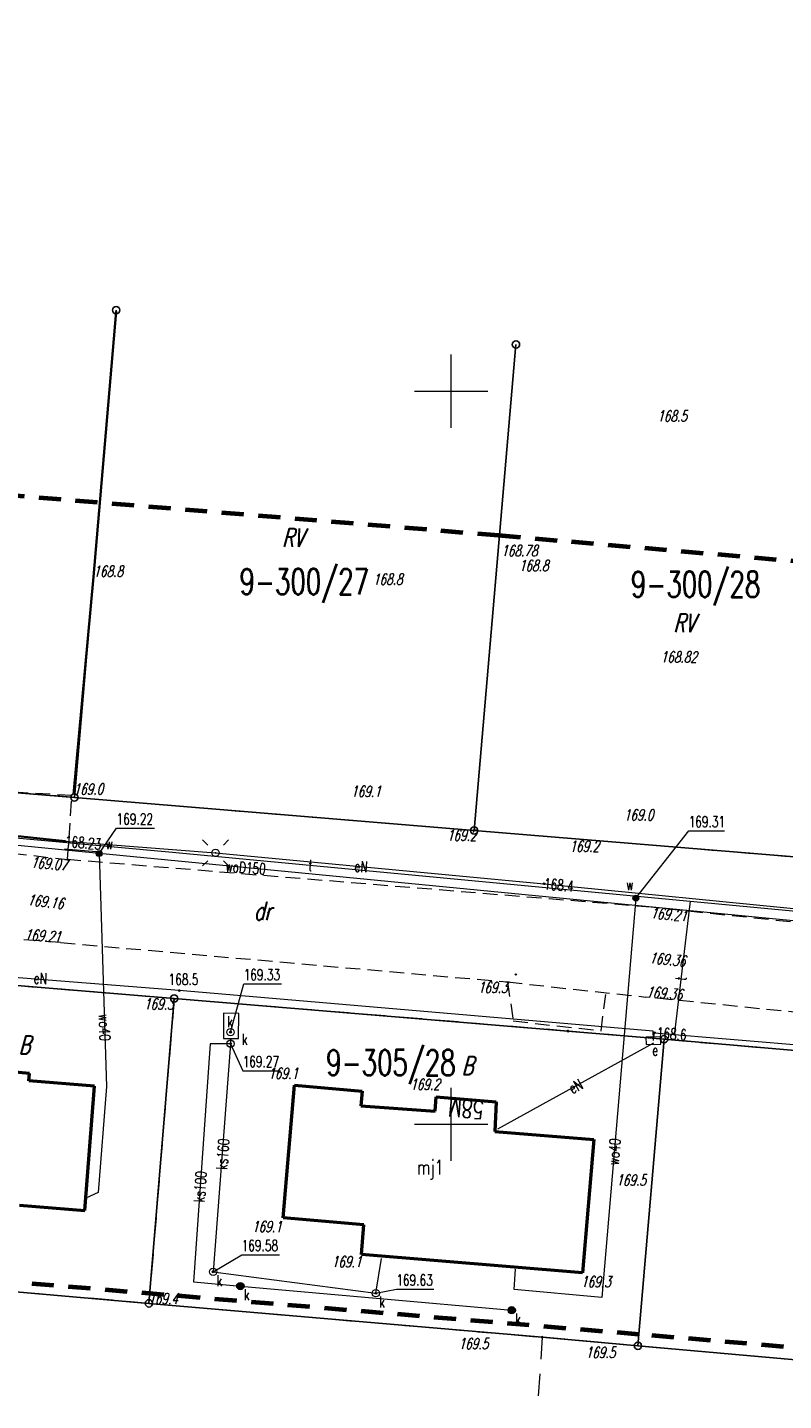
# Model space of a CAD drawing. Header units: metres. Extents: x 6508568 to 6510700, y 5686621 to 5687515.
# Tile 14 of 25: x 6509321 to 6509373, y 5686881 to 5686975. Entities that reach past the tile are written whole.
import ezdxf
from ezdxf.enums import TextEntityAlignment as Align

# ---------------------------------------------------------------- set-up
doc = ezdxf.new("R2010")
doc.units = ezdxf.units.M
for name, pattern in [('1', [0]), ('1_SUEP_A', [0]), ('1_SUKP', [0]), ('1_SULO', [0]), ('1_SUPK', [0]), ('1_SUTP_A', [0]), ('1_SUWP', [0]), ('2_EGBU_A', [0]), ('4', [2.5, 1.5, -1]), ('BGS', [7.5, 7.5]), ('GDE', [0]), ('KOU', [1.5, 1, -0.5])]:
    doc.linetypes.add(name, pattern=pattern)
doc.layers.get('0').update_dxf_attribs({"color": 250, "linetype": 'CONTINUOUS', "lineweight": 100})
for name, color, linetype, lineweight, true_color in [('Dzialki', 7, 'GDE', 25, 0x000000), ('EADTD_T_0', 214, 'CONTINUOUS', 25, 0x800080), ('EGBB_E_T_0', 7, 'CONTINUOUS', 20, 0x000000), ('EGBB_L_0', 34, '2_EGBU_A', 50, 0x804000), ('EKLPK_L_0', 112, '4', 18, 0x00bb5e), ('EKLTK_T_0', 112, 'CONTINUOUS', 18, 0x00b95c), ('KRZYZE2000_L_0', 7, '1', 18, 0x000000), ('Numery_dzialek', 7, 'CONTINUOUS', 18, 0x000000), ('Punkty', 7, 'CONTINUOUS', 25, 0x000000), ('SDRPK_L_1', 7, 'KOU', 18, 0x000000), ('SUE_E_T_1', 1, 'CONTINUOUS', 0, 0xff0000), ('SUE_T_3', 7, 'CONTINUOUS', 18, 0x000000), ('SUE_T_4', 1, 'CONTINUOUS', 18, 0xff0000), ('SUEP_E_T_0', 1, 'CONTINUOUS', 0, 0xff0000), ('SUEP_L_0', 1, '1_SUEP_A', 18, 0xff0000), ('SUER_T_0', 1, 'CONTINUOUS', 18, 0xff0000), ('SUK_E_T_4', 34, 'CONTINUOUS', 0, 0x803300), ('SUK_E_T_5', 34, 'CONTINUOUS', 0, 0x803300), ('SUK_T_3', 34, 'CONTINUOUS', 18, 0x803300), ('SUK_T_4', 34, 'CONTINUOUS', 18, 0x803300), ('SUKP_E_T_0', 34, 'CONTINUOUS', 0, 0x803300), ('SUKP_L_0', 34, '1_SUKP', 18, 0x803300), ('SUKR_T_0', 34, 'CONTINUOUS', 18, 0x803300), ('SUL_L_1', 7, '1_SULO', 35, 0x000000), ('SUP_E_T_1', 7, 'CONTINUOUS', 0, 0x000000), ('SUP_L_1', 7, '1_SUPK', 18, 0x000000), ('SUP_T_4', 7, 'CONTINUOUS', 18, 0x000000), ('SUTP_E_T_0', 30, 'CONTINUOUS', 0, 0xff9100), ('SUTP_L_0', 30, '1_SUTP_A', 18, 0xff9100), ('SUW_E_T_2', 5, 'CONTINUOUS', 0, 0x0000ff), ('SUW_T_5', 5, 'CONTINUOUS', 18, 0x0000ff), ('SUWP_E_T_0', 5, 'CONTINUOUS', 0, 0x0000ff), ('SUWP_L_0', 5, '1_SUWP', 18, 0x0000ff), ('SUWR_T_0', 5, 'CONTINUOUS', 18, 0x0000ff), ('SZOPO_L_0', 7, 'BGS', 35, 0x000000), ('WUKOS_T_0', 234, 'CONTINUOUS', 18, 0x800040), ('WUKOS_T_1', 14, 'CONTINUOUS', 18, 0x800000), ('ZAKRES_L_0', 230, '4', 70, 0xff0080)]:
    doc.layers.add(name, color=color, linetype=linetype, lineweight=lineweight, true_color=true_color)
doc.styles.get("Standard").update_dxf_attribs({"font": 'Simplex.SHX', "width": 0.75})

# ---------------------------------------------------------------- blocks, each defined once
blk = doc.blocks.new('GRT')
at = {"linetype": 'CONTINUOUS'}
blk.add_circle((0, 0), 0.25, dxfattribs=at)
blk = doc.blocks.new('GRO')
at = {"linetype": 'CONTINUOUS'}
blk.add_circle((0, 0), 0.045, dxfattribs=at)
blk = doc.blocks.new('WSU')
at = {"linetype": 'CONTINUOUS'}
blk.add_circle((0, 0), 0.045, dxfattribs=at)
blk = doc.blocks.new('2_SUEO_W')
at = {"linetype": 'CONTINUOUS'}
for p, q in [((-0.53035, 0.53035), (-0.8839, 0.8839)), ((0.53035, 0.53035), (0.8839, 0.8839)), ((-0.53035, -0.53035), (-0.8839, -0.8839)), ((0.53035, -0.53035), (0.8839, -0.8839))]:
    blk.add_line(p, q, dxfattribs=at)
blk.add_circle((0, 0), 0.025, dxfattribs=at)
blk = doc.blocks.new('2_SUES')
at = {"linetype": 'CONTINUOUS'}
for p, q in [((0.5, 0.25), (-0.5, 0.25)), ((-0.5, 0.25), (-0.5, -0.25)), ((0.5, -0.25), (0.5, 0.25)), ((-0.5, -0.25), (0.5, -0.25))]:
    blk.add_line(p, q, dxfattribs=at)
blk = doc.blocks.new('2_SUPP')
at = {"linetype": 'CONTINUOUS'}
blk.add_circle((0, 0), 0.25, dxfattribs=at)
blk = doc.blocks.new('2_SUPS')
at = {"linetype": 'CONTINUOUS'}
blk.add_circle((0, 0), 0.0625, dxfattribs=at)
blk = doc.blocks.new('2_SUKS')
at = {"linetype": 'CONTINUOUS'}
blk.add_circle((0, 0), 0.25, dxfattribs=at)
blk = doc.blocks.new('2_SUKU')
at = {"linetype": 'CONTINUOUS'}
for radius in [0.2, 0.175, 0.15, 0.125, 0.1, 0.075, 0.05, 0.025, 0.00715]:
    blk.add_circle((0, 0), radius, dxfattribs=at)
blk = doc.blocks.new('2_SUPW')
at = {"linetype": 'CONTINUOUS'}
blk.add_circle((0, 0), 0.25, dxfattribs=at)
blk = doc.blocks.new('2_SUWW')
at = {"linetype": 'CONTINUOUS'}
for radius in [0.2, 0.175, 0.15, 0.125, 0.1, 0.075, 0.05, 0.025, 0.00715]:
    blk.add_circle((0, 0), radius, dxfattribs=at)

msp = doc.modelspace()

# ---------------------------------------------------------------- linework, layer by layer
at = {"layer": 'Dzialki'}
for p, q in [((6509324.33, 5686922.29), (6509327.18, 5686955.52)), ((6509351.57, 5686920.04), (6509354.42, 5686953.18)), ((6509297.47, 5686924.51), (6509324.33, 5686922.29)), ((6509324.33, 5686922.29), (6509351.57, 5686920.04)), ((6509351.57, 5686920.04), (6509379.95, 5686917.7)), ((6509331.13, 5686908.58), (6509292.79, 5686911.76)), ((6509329.41, 5686887.79), (6509331.13, 5686908.58)), ((6509357.96, 5686906.36), (6509331.13, 5686908.58)), ((6509364.51, 5686905.8), (6509357.96, 5686906.36)), ((6509362.73, 5686884.9), (6509364.51, 5686905.8)), ((6510425.58, 5686815.74), (6509364.51, 5686905.8)), ((6509291.08, 5686891.1), (6509329.41, 5686887.79)), ((6509356.21, 5686885.48), (6509329.41, 5686887.79)), ((6509362.73, 5686884.9), (6509356.21, 5686885.48)), ((6510423.26, 5686791.05), (6509362.73, 5686884.9))]:
    msp.add_line(p, q, dxfattribs=at)
at = {"layer": 'EGBB_L_0', "linetype": '2_EGBU_A'}
for p, q in [((6509321.28, 5686903.47), (6509317.92, 5686903.76)), ((6509321.23, 5686902.97), (6509321.28, 5686903.47)), ((6509325.69, 5686902.6), (6509321.23, 5686902.97)), ((6509325.04, 5686894.13), (6509325.69, 5686902.6)), ((6509338.565, 5686893.617), (6509339.322, 5686902.672)), ((6509339.322, 5686902.672), (6509343.942, 5686902.27)), ((6509343.942, 5686902.27), (6509343.859, 5686901.269)), ((6509348.907, 5686900.89), (6509348.992, 5686901.881)), ((6509348.992, 5686901.881), (6509353.063, 5686901.532)), ((6509353.063, 5686901.532), (6509352.974, 5686899.52)), ((6509343.859, 5686901.269), (6509348.907, 5686900.89)), ((6509352.974, 5686899.52), (6509359.722, 5686898.967)), ((6509359.722, 5686898.967), (6509358.963, 5686889.865)), ((6509320.6, 5686894.48), (6509325.04, 5686894.13)), ((6509344.046, 5686893.139), (6509338.565, 5686893.617)), ((6509343.891, 5686891.129), (6509344.046, 5686893.139)), ((6509358.963, 5686889.865), (6509343.891, 5686891.129))]:
    msp.add_line(p, q, dxfattribs=at)
at = {"layer": 'EKLPK_L_0', "linetype": '4'}
for p, q in [((6509327.18, 5686955.52), (6509324.33, 5686922.29)), ((6509324.33, 5686922.29), (6509297.47, 5686924.51)), ((6509324.33, 5686922.29), (6509351.57, 5686920.04)), ((6509351.57, 5686920.04), (6509379.95, 5686917.7)), ((6509292.79, 5686911.76), (6509331.13, 5686908.58)), ((6509331.13, 5686908.58), (6509329.41, 5686887.79)), ((6509357.96, 5686906.36), (6509331.13, 5686908.58)), ((6509364.51, 5686905.8), (6509357.96, 5686906.36)), ((6509364.51, 5686905.8), (6510065.532, 5686846.303)), ((6509329.41, 5686887.79), (6509291.08, 5686891.1)), ((6509329.41, 5686887.79), (6509356.21, 5686885.48)), ((6509356.21, 5686885.48), (6509352.337, 5686829.67)), ((6509362.73, 5686884.9), (6509356.21, 5686885.48)), ((6509362.73, 5686884.9), (6510045.774, 5686824.457))]:
    msp.add_line(p, q, dxfattribs=at)
at = {"layer": 'KRZYZE2000_L_0', "linetype": '1'}
for p, q in [((6509350, 5686947.5), (6509350, 5686952.5)), ((6509347.5, 5686950), (6509352.5, 5686950)), ((6509350, 5686897.5), (6509350, 5686902.5)), ((6509347.5, 5686900), (6509352.5, 5686900))]:
    msp.add_line(p, q, dxfattribs=at)
at = {"layer": 'SDRPK_L_1', "linetype": 'KOU'}
for p, q in [((6509281.338, 5686923.101), (6509323.87, 5686918.05)), ((6509324.17, 5686922.42), (6509318.99, 5686922.72)), ((6509323.87, 5686918.05), (6509324.17, 5686922.42)), ((6509363.631, 5686914.807), (6509323.87, 5686918.05)), ((6509323.385, 5686912.396), (6509280.522, 5686915.495)), ((6509382.07, 5686912.85), (6509363.631, 5686914.807)), ((6509323.385, 5686912.396), (6509353.84, 5686909.708)), ((6509322.47, 5686909.31), (6509326.13, 5686909.02)), ((6509353.84, 5686909.708), (6509354.23, 5686907.05)), ((6509353.84, 5686909.708), (6509363.271, 5686908.678)), ((6509360.22, 5686906.38), (6509360.555, 5686909.006)), ((6509400.846, 5686904.833), (6509363.271, 5686908.678)), ((6509354.23, 5686907.05), (6509360.22, 5686906.38))]:
    msp.add_line(p, q, dxfattribs=at)
at = {"layer": 'SUEP_L_0', "linetype": '1_SUEP_A'}
for p, q in [((6509316.98, 5686920.03), (6509323.69, 5686919.3)), ((6509323.69, 5686919.3), (6509333.95, 5686918.51)), ((6509333.95, 5686918.51), (6509356.34, 5686916.41)), ((6509356.34, 5686916.41), (6509378.98, 5686914.15)), ((6509331.48, 5686909.12), (6509293.2, 5686912.17)), ((6509363.76, 5686906.36), (6509331.48, 5686909.12)), ((6509363.78, 5686905.84), (6509363.76, 5686906.36)), ((6509363.8, 5686905.85), (6509363.86, 5686906.25)), ((6509363.86, 5686906.25), (6509390.07, 5686904)), ((6509363.8, 5686905.53), (6509353.15, 5686899.67)), ((6509363.78, 5686905.71), (6509363.8, 5686905.85)), ((6509363.78, 5686905.71), (6509363.78, 5686905.84))]:
    msp.add_line(p, q, dxfattribs=at)
at = {"layer": 'SUKP_L_0', "linetype": '1_SUKP'}
for p, q in [((6509333.58, 5686905.49), (6509332.44, 5686889.26)), ((6509334.97, 5686905.5), (6509333.58, 5686905.49)), ((6509334.97, 5686905.5), (6509333.78, 5686889.94)), ((6509334.97, 5686905.85), (6509334.97, 5686905.5)), ((6509344.87, 5686888.48), (6509345.26, 5686890.85)), ((6509333.78, 5686889.94), (6509344.87, 5686888.48)), ((6509332.44, 5686889.26), (6509335.64, 5686888.97)), ((6509335.64, 5686888.97), (6509354.13, 5686887.32))]:
    msp.add_line(p, q, dxfattribs=at)
at = {"layer": 'SUKR_T_0', "linetype": 'CONTINUOUS', "lineweight": 0}
for p, q in [((6509334.97, 5686906.28), (6509335.867, 5686909.579)), ((6509335.867, 5686909.579), (6509338.445, 5686909.579)), ((6509334.97, 5686905.5), (6509335.8, 5686903.652)), ((6509335.8, 5686903.652), (6509338.378, 5686903.652)), ((6509333.78, 5686889.94), (6509335.73, 5686891.11)), ((6509335.73, 5686891.11), (6509338.309, 5686891.11)), ((6509344.87, 5686888.48), (6509346.27, 5686888.75)), ((6509346.27, 5686888.75), (6509348.821, 5686888.75))]:
    msp.add_line(p, q, dxfattribs=at)
at = {"layer": 'SUL_L_1', "linetype": '1_SULO'}
msp.add_line((6509316.98, 5686920.03), (6509323.69, 5686919.3), dxfattribs=at)
at = {"layer": 'SUP_L_1', "linetype": '1_SUPK'}
for p, q in [((6509334.48, 5686907.58), (6509334.48, 5686905.85)), ((6509335.53, 5686907.55), (6509334.48, 5686907.58)), ((6509335.51, 5686905.85), (6509335.53, 5686907.55)), ((6509334.48, 5686905.85), (6509335.51, 5686905.85))]:
    msp.add_line(p, q, dxfattribs=at)
at = {"layer": 'SUTP_L_0', "linetype": '1_SUTP_A'}
for p, q in [((6509300.408, 5686921.381), (6509330.776, 5686918.581)), ((6509330.776, 5686918.581), (6509366.298, 5686915.227)), ((6509366.298, 5686915.227), (6509365.192, 5686906.063)), ((6509366.298, 5686915.227), (6509378.571, 5686914.068))]:
    msp.add_line(p, q, dxfattribs=at)
at = {"layer": 'SUWP_L_0', "linetype": '1_SUWP'}
for p, q in [((6509326.01, 5686918.46), (6509316.25, 5686919.43)), ((6509378.294, 5686913.39), (6509326.01, 5686918.46)), ((6509326.01, 5686918.46), (6509326.52, 5686902.57)), ((6509362.59, 5686915.42), (6509360.26, 5686888.2)), ((6509326.52, 5686902.57), (6509325.96, 5686895.36)), ((6509325.96, 5686895.36), (6509325.12, 5686894.97)), ((6509354.29, 5686888.73), (6509354.38, 5686890.12)), ((6509360.26, 5686888.2), (6509354.29, 5686888.73))]:
    msp.add_line(p, q, dxfattribs=at)
at = {"layer": 'SUWR_T_0', "linetype": 'CONTINUOUS', "lineweight": 0}
for p, q in [((6509326.01, 5686918.46), (6509327.21, 5686920.19)), ((6509327.21, 5686920.19), (6509329.788, 5686920.19)), ((6509362.59, 5686915.42), (6509366.19, 5686920.01)), ((6509366.19, 5686920.01), (6509368.633, 5686920.01))]:
    msp.add_line(p, q, dxfattribs=at)
at = {"layer": 'SZOPO_L_0', "linetype": 'BGS'}
for p, q in [((6509325.622, 5686937.345), (6509327.184, 5686955.437)), ((6509324.266, 5686922.486), (6509325.622, 5686937.345))]:
    msp.add_line(p, q, dxfattribs=at)
at = {"layer": 'ZAKRES_L_0', "linetype": '4'}
for p, q in [((6508933.22, 5686974.8), (6509353.23, 5686940.17)), ((6509353.23, 5686940.17), (6509645.64, 5686914.78)), ((6509362.8, 5686885.67), (6508982.44, 5686917.49)), ((6510423.87, 5686795.61), (6509362.8, 5686885.67))]:
    msp.add_line(p, q, dxfattribs=at)

# ---------------------------------------------------------------- block references
at = {"layer": 'Punkty'}
for name, p in [('GRT', (6509327.18, 5686955.52)), ('GRT', (6509354.42, 5686953.18)), ('GRT', (6509324.33, 5686922.29)), ('GRT', (6509351.57, 5686920.04)), ('GRT', (6509331.13, 5686908.58)), ('GRO', (6509357.96, 5686906.36)), ('GRT', (6509364.51, 5686905.8)), ('GRT', (6509329.41, 5686887.79)), ('GRO', (6509356.21, 5686885.48)), ('GRT', (6509362.73, 5686884.9))]:
    msp.add_blockref(name, p, dxfattribs=at)
at = {"layer": 'SUE_T_3'}
for name in ['2_SUEO_W', '2_SUPP']:
    msp.add_blockref(name, (6509333.95, 5686918.51), dxfattribs=at)
at = {"layer": 'SUE_T_4', "rotation": 0.7040185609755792}
msp.add_blockref('2_SUES', (6509363.78, 5686905.71), dxfattribs=at)
at = {"layer": 'SUER_T_0'}
for p in [(6509323.69, 5686919.3), (6509356.34, 5686916.41), (6509363.86, 5686906.25)]:
    msp.add_blockref('2_SUPS', p, dxfattribs=at)
at = {"layer": 'SUER_T_0', "rotation": 359.99999749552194}
msp.add_blockref('2_SUPS', (6509331.48, 5686909.12), dxfattribs=at)
at = {"layer": 'SUK_T_3'}
for p in [(6509334.97, 5686905.5), (6509333.78, 5686889.94), (6509335.64, 5686888.97), (6509344.87, 5686888.48), (6509354.13, 5686887.32)]:
    msp.add_blockref('2_SUKS', p, dxfattribs=at)
at = {"layer": 'SUK_T_4'}
for p in [(6509335.64, 5686888.97), (6509354.13, 5686887.32)]:
    msp.add_blockref('2_SUKU', p, dxfattribs=at)
at = {"layer": 'SUKR_T_0', "rotation": 359.99999999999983}
for p in [(6509334.97, 5686906.28), (6509334.97, 5686905.5), (6509333.78, 5686889.94), (6509344.87, 5686888.48)]:
    msp.add_blockref('2_SUPS', p, dxfattribs=at)
at = {"layer": 'SUKR_T_0'}
msp.add_blockref('2_SUPS', (6509354.13, 5686887.32), dxfattribs=at)
at = {"layer": 'SUP_T_4', "rotation": 359.99999999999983}
msp.add_blockref('2_SUPW', (6509334.97, 5686906.28), dxfattribs=at)
at = {"layer": 'SUW_T_5'}
for p in [(6509326.01, 5686918.46), (6509362.59, 5686915.42)]:
    msp.add_blockref('2_SUWW', p, dxfattribs=at)
at = {"layer": 'SUWR_T_0'}
msp.add_blockref('2_SUPS', (6509326.01, 5686918.46), dxfattribs=at)
at = {"layer": 'SUWR_T_0', "rotation": 359.99999999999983}
msp.add_blockref('2_SUPS', (6509362.59, 5686915.42), dxfattribs=at)
at = {"layer": 'WUKOS_T_0'}
for p in [(6509323.87, 5686918.05), (6509354.41, 5686910.22)]:
    msp.add_blockref('WSU', p, dxfattribs=at)

# ---------------------------------------------------------------- texts
at = {"layer": 'EADTD_T_0', "width": 0.7}
msp.add_text('58M', height=1.25, rotation=175.1, dxfattribs=at).set_placement((6509351.07, 5686901.7), align=Align.CENTER)
at = {"layer": 'EGBB_E_T_0', "width": 0.7}
msp.add_text('mj1', height=1, dxfattribs=at).set_placement((6509348.576, 5686896.93), align=Align.MIDDLE)
at = {"layer": 'EKLTK_T_0', "oblique": 15, "width": 0.7}
for s, p in [('RV', (6509339.215, 5686940.017)), ('RV', (6509365.876, 5686934.182)), ('dr', (6509337.153, 5686914.549)), ('B', (6509320.919, 5686905.42)), ('B', (6509351.107, 5686903.999))]:
    msp.add_text(s, height=1.25, dxfattribs=at).set_placement(p, align=Align.MIDDLE)
at = {"layer": 'Numery_dzialek', "width": 0.7}
for s, p in [('9-300/27', (6509335.584, 5686937.889)), ('9-300/28', (6509362.251, 5686937.704)), ('9-305/28', (6509341.489, 5686905.082))]:
    msp.add_text(s, height=1.75, dxfattribs=at).set_placement(p, align=Align.TOP_LEFT)
at = {"layer": 'SUE_E_T_1', "lineweight": 9, "width": 0.7}
msp.add_text('e', height=0.75, dxfattribs=at).set_placement((6509363.704, 5686904.686))
at = {"layer": 'SUEP_E_T_0', "lineweight": 9, "width": 0.7}
for rotation, p in [(356.67301, (6509343.861, 5686917.58)), (358.002, (6509322.008, 5686909.952)), (28.8, (6509358.48, 5686902.6))]:
    msp.add_text('eN', height=0.75, rotation=rotation, dxfattribs=at).set_placement(p, align=Align.MIDDLE)
at = {"layer": 'SUER_T_0', "lineweight": 9, "width": 0.7}
for s, rotation, p in [('%%U168.23', 355.3604, (6509323.69, 5686919.3)), ('168.4', 354.82314, (6509356.34, 5686916.41)), ('168.6', 355.643, (6509364.025, 5686906.242))]:
    msp.add_text(s, height=0.75, rotation=rotation, dxfattribs=at).set_placement(p, align=Align.MIDDLE_LEFT)
msp.add_text('168.5', height=0.75, dxfattribs=at).set_placement((6509330.749, 5686909.511))
at = {"layer": 'SUK_E_T_4', "lineweight": 9, "width": 0.7}
for p in [(6509335.75, 5686906.17), (6509334.01, 5686889.71), (6509345.1, 5686888.25)]:
    msp.add_text('k', height=0.75, dxfattribs=at).set_placement(p, align=Align.TOP_LEFT)
at = {"layer": 'SUK_E_T_5', "lineweight": 9, "width": 0.7}
for p in [(6509335.87, 5686888.75), (6509354.36, 5686887.09)]:
    msp.add_text('k', height=0.75, dxfattribs=at).set_placement(p, align=Align.TOP_LEFT)
at = {"layer": 'SUKP_E_T_0', "lineweight": 9, "width": 0.7}
for s, rotation, p in [('ks160', 85.59999, (6509334.44, 5686897.97)), ('ks100', 85.99999, (6509332.9, 5686895.75))]:
    msp.add_text(s, height=0.75, rotation=rotation, dxfattribs=at).set_placement(p, align=Align.MIDDLE)
at = {"layer": 'SUKR_T_0', "lineweight": 9, "width": 0.7}
for s, p in [('169.33', (6509335.867, 5686910.579)), ('169.27', (6509335.8, 5686904.652)), ('169.58', (6509335.73, 5686892.11)), ('169.63', (6509346.27, 5686889.75))]:
    msp.add_text(s, height=0.75, dxfattribs=at).set_placement(p, align=Align.TOP_LEFT)
at = {"layer": 'SUP_E_T_1', "lineweight": 9, "width": 0.7}
msp.add_text('k', height=0.75, dxfattribs=at).set_placement((6509334.74, 5686907.38), align=Align.TOP_LEFT)
at = {"layer": 'SUTP_E_T_0', "lineweight": 9, "width": 0.7}
for rotation, p in [(354.60574, (6509340.413, 5686917.671)), (83.11591, (6509365.661, 5686909.947))]:
    msp.add_text('t', height=0.75, rotation=rotation, dxfattribs=at).set_placement(p, align=Align.MIDDLE)
at = {"layer": 'SUW_E_T_2', "lineweight": 9, "width": 0.7}
msp.add_text('w', height=0.75, dxfattribs=at).set_placement((6509326.453, 5686918.76))
msp.add_text('w', height=0.75, dxfattribs=at).set_placement((6509361.92, 5686916.71), align=Align.TOP_LEFT)
at = {"layer": 'SUWP_E_T_0', "lineweight": 9, "width": 0.7}
for s, rotation, p in [('woD150', 355.7694, (6509335.999, 5686917.508)), ('wo40', 271.83832, (6509326.391, 5686906.602)), ('wo40', 85.09999, (6509361.11, 5686898.13))]:
    msp.add_text(s, height=0.75, rotation=rotation, dxfattribs=at).set_placement(p, align=Align.MIDDLE)
at = {"layer": 'SUWR_T_0', "lineweight": 9, "width": 0.7}
msp.add_text('169.22', height=0.75, dxfattribs=at).set_placement((6509327.21, 5686920.44))
msp.add_text('169.31', height=0.75, dxfattribs=at).set_placement((6509366.19, 5686921.01), align=Align.TOP_LEFT)
at = {"layer": 'WUKOS_T_1', "oblique": 15, "width": 0.7}
for s, p in [('168.5', (6509364.04, 5686948.68)), ('168.78', (6509353.412, 5686939.491)), ('168.8', (6509354.61, 5686938.48)), ('168.8', (6509344.67, 5686937.55)), ('168.82', (6509364.275, 5686932.245)), ('169.1', (6509343.18, 5686923.08)), ('169.0', (6509361.76, 5686921.48)), ('169.1', (6509337.54, 5686903.85)), ('169.2', (6509347.21, 5686903.1)), ('169.5', (6509361.25, 5686896.57)), ('169.1', (6509336.43, 5686893.4)), ('169.1', (6509341.86, 5686891)), ('169.3', (6509358.85, 5686889.64)), ('169.5', (6509350.503, 5686885.418)), ('169.5', (6509350.504, 5686885.418)), ('169.5', (6509359.16, 5686884.82))]:
    msp.add_text(s, height=0.75, dxfattribs=at).set_placement(p, align=Align.TOP_LEFT)
for s, p in [('168.8', (6509325.622, 5686937.345)), ('169.0', (6509324.266, 5686922.486)), ('169.4', (6509329.356, 5686887.738))]:
    msp.add_text(s, height=0.75, dxfattribs=at).set_placement(p)
for s, p in [('169.2', (6509351.729, 5686920.087)), ('169.2', (6509360.083, 5686919.339)), ('169.3', (6509353.84, 5686909.708)), ('169.3', (6509331.094, 5686908.578))]:
    msp.add_text(s, height=0.75, dxfattribs=at).set_placement(p, align=Align.TOP_RIGHT)
msp.add_text('169.07', height=0.75, rotation=355.11032, dxfattribs=at).set_placement((6509323.87, 5686918.05), align=Align.TOP_RIGHT)
msp.add_text('169.16', height=0.75, rotation=353.50773, dxfattribs=at).set_placement((6509323.596, 5686915.043), align=Align.MIDDLE_RIGHT)
msp.add_text('169.21', height=0.75, rotation=354.67262, dxfattribs=at).set_placement((6509363.631, 5686914.807), align=Align.TOP_LEFT)
msp.add_text('169.21', height=0.75, rotation=355.6943, dxfattribs=at).set_placement((6509323.385, 5686912.396), align=Align.RIGHT)
for rotation, p in [(354.03307, (6509363.476, 5686911.002)), (354.94407, (6509363.271, 5686908.678))]:
    msp.add_text('169.36', height=0.75, rotation=rotation, dxfattribs=at).set_placement(p)

doc.saveas('drawing.dxf')
